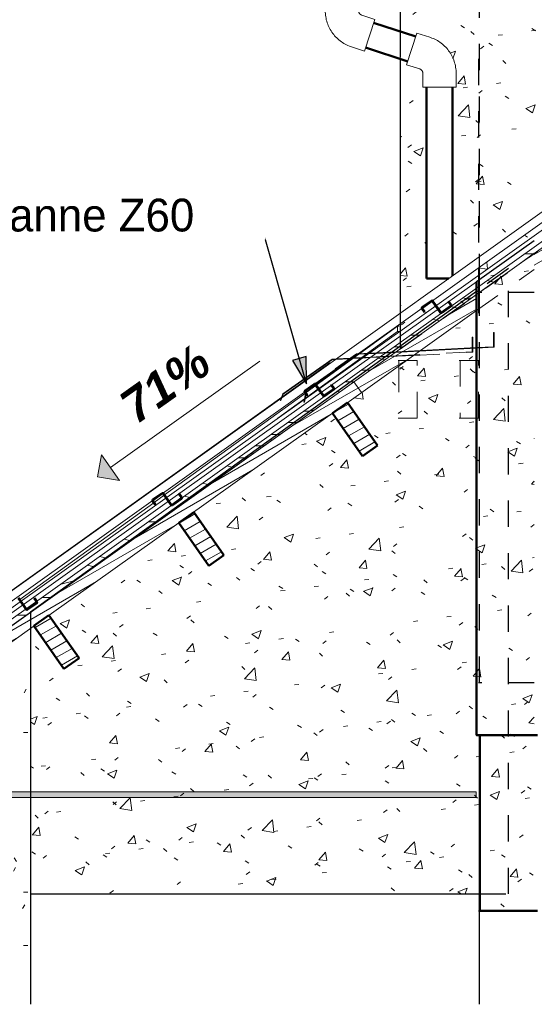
# Model space of a CAD drawing. Header units: metres. Extents: x -9.8 to 11.6, y 2.2 to 9.3.
# Tile 2 of 19: x -7.1 to -5.1, y 2.2 to 5.9. Entities that reach past the tile are written whole.
import ezdxf

# ---------------------------------------------------------------- set-up
doc = ezdxf.new("R2010")
doc.units = ezdxf.units.M
doc.linetypes.add('Tiret', pattern=[0.00635, 0.003175, -0.003175])
for name, color, linetype, lineweight in [('A-ANNO-NOTE', 131, 'Continuous', 9), ('A-DETL', 90, 'Continuous', 18), ('A-DETL-GENF', 92, 'Continuous', 18), ('A-ROOF', 132, 'Continuous', 18), ('A-ROOF-PATT', 132, 'Continuous', 18), ('A-WALL', 113, 'Continuous', 25), ('A-WALL-HDLN', 110, 'Tiret', 25), ('A-WALL-PATT', 111, 'Continuous', 25), ('G-ANNO-TEXT', 231, 'Continuous', 9), ('P-PIPE', 3, 'Continuous', 50), ('S-BEAM', 12, 'Continuous', 18), ('S-BEAM-HDLN', 1, 'Continuous', 18), ('S-COLS', 52, 'Continuous', 25)]:
    doc.layers.add(name, color=color, linetype=linetype, lineweight=lineweight)
doc.styles.add('Arial_B_I', font='arialbi.ttf', dxfattribs={"height": 0.13})
doc.styles.add('Bodoni MT', font='BOD_R.TTF', dxfattribs={"height": 0.125})
pattern_1 = [(50, (-0.44757, 4.125), (0.364365, -0.031877), [0.0381, -0.4191]), (355, (-0.44757, 4.125), (-0.070485, 0.382117), [0.03048, -0.33528]), (100.451, (-0.4172, 4.122), (0.293886, 0.35023), [0.03238, -0.35618]), (46.184, (-0.44757, 4.227), (0.54216, -0.084084), [0.05715, -0.62865]), (96.636, (-0.4024, 4.22), (0.474805, 0.494854), [0.04857, -0.53427]), (351.184, (-0.44757, 4.227), (0.47481, 0.494846), [0.04572, -0.50292]), (21, (-0.39677, 4.201), (0.303226, -0.204528), [0.0381, -0.4191]), (326, (-0.39677, 4.201), (0.123607, 0.368379), [0.03048, -0.33528]), (71.451, (-0.3715, 4.184), (0.426833, 0.163839), [0.03238, -0.35618]), (37.5, (-0.44757, 4.125), (0.0061807, 0.1691082), [0.01676, -0.31445, 0.01676, -0.3236, -0.33655]), (37.5, (-0.44757, 4.125), (0.0061807, 0.1691082), [-0.67158, 0.01676, -0.31979]), (7.5, (-0.44757, 4.125), (0.1336414, 0.200358), [0.01676, -0.17729, 0.01676, -0.30683, -0.12827]), (7.5, (-0.44757, 4.125), (0.1336414, 0.200358), [-0.51765, 0.01676, -0.11151]), (327.5, (-0.56085, 4.125), (0.2711816, -0.0114606), [0.01676, -0.11024, 0.01676, -0.37948, -0.52578]), (327.5, (-0.56085, 4.125), (0.2711816, -0.0114606), [-0.52324, 0.01676, -0.50902]), (317.5, (-0.61165, 4.125), (0.296258, 0.050851), [0.01676, -0.14834, 0.01676, -0.24638, -0.37338]), (317.5, (-0.61165, 4.125), (0.296258, 0.050851), [-0.42824, 0.01676, -0.35662])]
pattern_2 = [(30, (-0.44757, 4.125), (-0.0175, 0.03031089), [])]

# ---------------------------------------------------------------- blocks, each defined once
blk = doc.blocks.new('Coude - PVC - Nom_ 40 - Standard-5041339-CCB_')
at = {"layer": 'P-PIPE', "lineweight": 18}
for p, q in [((-5.9007, 6.0159), (-5.9007, 5.9635)), ((-5.7737, 6.0159), (-5.9007, 6.0159)), ((-5.7737, 5.9635), (-5.7737, 6.0159)), ((-5.7119, 5.9308), (-5.7617, 5.947)), ((-5.7511, 5.81), (-5.7119, 5.9308)), ((-5.801, 5.8262), (-5.7511, 5.81))]:
    blk.add_line(p, q, dxfattribs=at)
at = {"layer": 'P-PIPE', "lineweight": 18, "flags": 128}
for points in [[(-5.9007, 5.9635), (-5.9006, 5.9577), (-5.9002, 5.952), (-5.8997, 5.9462), (-5.8988, 5.9405), (-5.8978, 5.9348), (-5.8966, 5.9292), (-5.8951, 5.9236), (-5.8934, 5.9181), (-5.8914, 5.9126), (-5.8893, 5.9073), (-5.8869, 5.902), (-5.8844, 5.8968), (-5.8816, 5.8918), (-5.8786, 5.8868), (-5.8755, 5.882), (-5.8721, 5.8773), (-5.8686, 5.8727), (-5.8649, 5.8683), (-5.861, 5.8641), (-5.8569, 5.8599), (-5.8527, 5.856), (-5.8483, 5.8522), (-5.8438, 5.8487), (-5.8391, 5.8453), (-5.8343, 5.842), (-5.8294, 5.839), (-5.8244, 5.8362), (-5.8192, 5.8336), (-5.814, 5.8312), (-5.8087, 5.829), (-5.8032, 5.827), (-5.801, 5.8262)], [(-5.7617, 5.947), (-5.7624, 5.9472), (-5.763, 5.9475), (-5.7636, 5.9478), (-5.7643, 5.9481), (-5.7649, 5.9484), (-5.7655, 5.9487), (-5.7661, 5.9491), (-5.7666, 5.9495), (-5.7672, 5.9499), (-5.7677, 5.9504), (-5.7682, 5.9509), (-5.7687, 5.9513), (-5.7692, 5.9518), (-5.7697, 5.9524), (-5.7701, 5.9529), (-5.7705, 5.9535), (-5.7709, 5.954), (-5.7713, 5.9546), (-5.7716, 5.9552), (-5.7719, 5.9558), (-5.7722, 5.9565), (-5.7725, 5.9571), (-5.7727, 5.9578), (-5.7729, 5.9584), (-5.7731, 5.9591), (-5.7733, 5.9598), (-5.7734, 5.9604), (-5.7735, 5.9611), (-5.7736, 5.9618), (-5.7737, 5.9625), (-5.7737, 5.9632), (-5.7737, 5.9635)]]:
    blk.add_lwpolyline(points, dxfattribs=at)
blk = doc.blocks.new('Coude - PVC - Nom_ 40 - Standard-V3-CCB_')
at = {"layer": 'P-PIPE', "lineweight": 18}
for p, q in [((-5.5511, 5.8786), (-5.5904, 5.7578)), ((-5.5013, 5.8624), (-5.5511, 5.8786)), ((-5.5904, 5.7578), (-5.5405, 5.7416)), ((-5.5285, 5.7251), (-5.5285, 5.6727)), ((-5.4015, 5.6727), (-5.4015, 5.7251)), ((-5.5285, 5.6727), (-5.4015, 5.6727))]:
    blk.add_line(p, q, dxfattribs=at)
at = {"layer": 'P-PIPE', "lineweight": 18, "flags": 128}
for points in [[(-5.4015, 5.7251), (-5.4017, 5.7309), (-5.402, 5.7367), (-5.4026, 5.7424), (-5.4034, 5.7481), (-5.4044, 5.7538), (-5.4057, 5.7594), (-5.4072, 5.765), (-5.4089, 5.7705), (-5.4108, 5.776), (-5.4129, 5.7813), (-5.4153, 5.7866), (-5.4179, 5.7918), (-5.4206, 5.7968), (-5.4236, 5.8018), (-5.4268, 5.8066), (-5.4301, 5.8113), (-5.4336, 5.8159), (-5.4374, 5.8203), (-5.4413, 5.8245), (-5.4453, 5.8287), (-5.4495, 5.8326), (-5.4539, 5.8364), (-5.4584, 5.8399), (-5.4631, 5.8433), (-5.4679, 5.8466), (-5.4728, 5.8496), (-5.4778, 5.8524), (-5.483, 5.855), (-5.4882, 5.8574), (-5.4936, 5.8596), (-5.499, 5.8616), (-5.5013, 5.8624)], [(-5.5405, 5.7416), (-5.5399, 5.7414), (-5.5392, 5.7411), (-5.5386, 5.7408), (-5.538, 5.7405), (-5.5373, 5.7402), (-5.5368, 5.7399), (-5.5362, 5.7395), (-5.5356, 5.7391), (-5.5351, 5.7387), (-5.5345, 5.7382), (-5.534, 5.7377), (-5.5335, 5.7373), (-5.533, 5.7368), (-5.5326, 5.7362), (-5.5321, 5.7357), (-5.5317, 5.7351), (-5.5313, 5.7346), (-5.531, 5.734), (-5.5306, 5.7334), (-5.5303, 5.7328), (-5.53, 5.7321), (-5.5298, 5.7315), (-5.5295, 5.7308), (-5.5293, 5.7302), (-5.5291, 5.7295), (-5.5289, 5.7288), (-5.5288, 5.7282), (-5.5287, 5.7275), (-5.5286, 5.7268), (-5.5286, 5.7261), (-5.5285, 5.7254), (-5.5285, 5.7251)]]:
    blk.add_lwpolyline(points, dxfattribs=at)
blk = doc.blocks.new('Pente - Pente-5017194-CCB_')
at = {"layer": 'A-ANNO-NOTE'}
blk.add_hatch(color=256, dxfattribs=at).paths.add_polyline_path([(-3.9225, 7.0807), (-3.9996, 7.1162), (-3.964, 7.1933)])
for p, q in [((-3.2865, 7.3793), (-3.9433, 7.137)), ((-3.964, 7.1933), (-3.9996, 7.1162)), ((-3.9225, 7.0807), (-3.964, 7.1933)), ((-3.9996, 7.1162), (-3.9225, 7.0807))]:
    blk.add_line(p, q, dxfattribs=at)

msp = doc.modelspace()

# ---------------------------------------------------------------- hatches: boundary and pattern name
at = {"layer": 'A-DETL-GENF'}
h = msp.add_hatch(dxfattribs=at)
h.set_pattern_fill('FP_51', style=0, pattern_type=2)
h.set_pattern_definition([(0, (-0.4476, 4.125), (0, 0.889), [0.1778, -0.2667, 0.0889, -0.3556]), (0, (0.1747, 4.147), (0, 0.889), [0.1778, -0.7112]), (0, (0.0858, 4.192), (0, 0.889), [0.0889, -0.8001]), (0, (-0.4031, 4.214), (0, 0.889), [0.04445, -0.6223, 0.04445, -0.1778]), (0, (-0.092, 4.258), (0, 0.889), [0.1778, -0.2667, 0.04445, -0.40005]), (0, (-0.3142, 4.281), (0, 0.889), [0.13335, -0.75565]), (0, (-0.092, 4.303), (0, 0.889), [0.2667, -0.6223]), (0, (-0.3587, 4.325), (0, 0.889), [0.1778, -0.7112]), (0, (-0.0031, 4.347), (0, 0.889), [0.4445, -0.4445]), (0, (-0.2698, 4.392), (0, 0.889), [0.0889, -0.2667, 0.1778, -0.3556]), (0, (0.3525, 4.414), (0, 0.889), [0.1778, -0.7112]), (0, (0.1747, 4.436), (0, 0.889), [0.0889, -0.8001]), (0, (-0.0031, 4.458), (0, 0.889), [0.0889, -0.8001]), (0, (-0.4476, 4.481), (0, 0.889), [0.1778, -0.7112]), (0, (-0.0031, 4.503), (0, 0.889), [0.1778, -0.7112]), (0, (-0.0031, 4.547), (0, 0.889), [0.1778, -0.1778, 0.1778, -0.3556]), (0, (-0.1809, 4.592), (0, 0.889), [0.0889, -0.4445, 0.1778, -0.1778]), (0, (-0.0031, 4.614), (0, 0.889), [0.2667, -0.6223]), (0, (-0.0031, 4.658), (0, 0.889), [0.1778, -0.7112]), (0, (-0.3587, 4.681), (0, 0.889), [0.2667, -0.3556, 0.0889, -0.1778]), (0, (-0.3587, 4.725), (0, 0.889), [0.4445, -0.4445]), (0, (0.1747, 4.747), (0, 0.889), [0.0889, -0.8001]), (0, (-0.092, 4.77), (0, 0.889), [0.1778, -0.7112]), (0, (-0.2698, 4.792), (0, 0.889), [0.0889, -0.3556, 0.0889, -0.3556]), (0, (-0.3587, 4.814), (0, 0.889), [0.0889, -0.2667, 0.1778, -0.3556]), (0, (-0.1809, 4.836), (0, 0.889), [0.0889, -0.4445, 0.0889, -0.2667]), (0, (-0.0031, 4.858), (0, 0.889), [0.2667, -0.6223]), (0, (-0.3587, 4.903), (0, 0.889), [0.1778, -0.7112]), (0, (0.0858, 4.925), (0, 0.889), [0.0889, -0.8001]), (0, (0.2636, 4.947), (0, 0.889), [0.0889, -0.8001]), (14.036, (0.17473, 4.192), (0.889002, 1e-06), [0.09157, -3.574]), (14.036, (0.26363, 4.392), (0.889002, 1e-06), [0.09157, -3.574]), (14.036, (0.17473, 4.925), (0.889002, 1e-06), [0.09157, -3.574]), (14.036, (-0.09197, 4.592), (0.889002, 1e-06), [0.09157, -3.574]), (14.036, (0.08583, 4.725), (0.889002, 1e-06), [0.09157, -3.574]), (14.036, (0.17473, 4.658), (0.889002, 1e-06), [0.09157, -3.574]), (14.036, (-0.26977, 4.814), (0.889002, 1e-06), [0.09157, -3.574]), (14.036, (0.08583, 4.77), (0.889002, 1e-06), [0.09157, -3.574]), (14.036, (0.26363, 4.436), (0.889002, 1e-06), [0.18313, -3.482]), (14.036, (0.17473, 4.503), (0.889002, 1e-06), [0.18313, -3.482]), (14.036, (0.17473, 4.547), (0.889002, 1e-06), [0.18313, -3.482]), (165.964, (-0.09197, 4.258), (-0.889002, 1e-06), [0.09157, -0.18313, 0.09157, -3.299]), (165.964, (-0.26977, 4.392), (-0.889002, 1e-06), [0.09157, -3.574]), (165.964, (-0.26977, 4.792), (-0.889002, 1e-06), [0.18313, -3.482]), (194.036, (0.17473, 4.147), (-0.889002, -1e-06), [0.09157, -3.574]), (345.964, (0.35253, 4.147), (0.889002, -1e-06), [0.09157, -3.574]), (345.964, (0.08583, 4.458), (0.889002, -1e-06), [0.09157, -3.574]), (345.964, (0.26363, 4.614), (0.889002, -1e-06), [0.09157, -3.574]), (345.964, (-0.09197, 4.681), (0.889002, -1e-06), [0.09157, -3.574]), (345.964, (-0.18087, 4.792), (0.889002, -1e-06), [0.09157, -3.574]), (345.964, (-0.09197, 4.836), (0.889002, -1e-06), [0.09157, -3.574]), (345.964, (-0.09197, 4.681), (0.889002, -1e-06), [0.09157, -3.574]), (345.964, (0.17473, 4.814), (0.889002, -1e-06), [0.36627, -3.299]), (345.964, (-0.35867, 4.214), (0.889002, -1e-06), [0.36627, -3.299]), (345.964, (-0.26977, 4.281), (0.889002, -1e-06), [0.36627, -3.299]), (345.964, (-0.18087, 4.325), (0.889002, -1e-06), [0.09157, -0.18313, 0.18313, -3.208]), (345.964, (-0.18087, 4.392), (0.889002, -1e-06), [0.18313, -0.18313, 0.18313, -3.116]), (345.964, (-0.26977, 4.481), (0.889002, -1e-06), [0.36627, -3.299]), (345.964, (-0.35867, 4.547), (0.889002, -1e-06), [0.36627, -3.299]), (345.964, (-0.35867, 4.592), (0.889002, -1e-06), [0.36627, -3.299]), (345.964, (0.26363, 4.858), (0.889002, -1e-06), [0.09157, -3.574]), (345.964, (0.35253, 4.947), (0.889002, -1e-06), [0.18313, -3.482]), (345.964, (-0.18087, 4.903), (0.889002, -1e-06), [0.18313, -3.482]), (345.964, (-0.26977, 4.125), (0.889002, -1e-06), [0.36627, -3.299]), (345.964, (0.26363, 4.747), (0.889002, -1e-06), [0.2747, -3.391]), (345.964, (0.35253, 4.681), (0.889002, -1e-06), [0.5494, -3.116])])
h.paths.add_polyline_path([(-7.0956, 3.6184), (-2.59, 6.8302), (-2.6592, 6.8055), (-7.1072, 3.6347), (-7.1053, 3.632)])
h.paths.add_polyline_path([(-2.061, 7.2319), (-2.045, 7.2376), (-2.0466, 7.2421), (-2.0564, 7.2352)])
h.paths.add_polyline_path([(-1.9795, 7.2655), (-1.4475, 7.6447), (-1.4535, 7.6625), (-1.4603, 7.6601), (-1.9866, 7.285), (-1.9838, 7.2773)])
h.paths.add_polyline_path([(-1.2716, 7.7946), (-1.2301, 7.81), (-1.0068, 7.9742), (-1.0112, 7.9803), (-1.2676, 7.7975)])
msp.add_hatch(color=9, dxfattribs=at).paths.add_polyline_path([(-5.3253, 2.9631), (-5.3253, 2.9841), (-7.1053, 2.9841), (-7.1053, 2.9631), (-6.6334, 2.9631)])
at = {"layer": 'A-ROOF-PATT'}
msp.add_hatch(color=256, dxfattribs=at).paths.add_polyline_path([(-7.5753, 3.41), (-5.8837, 4.62), (-5.8837, 4.6208), (-7.5334, 3.44)])
at = {"layer": 'A-WALL-PATT', "lineweight": 18}
h = msp.add_hatch(dxfattribs=at)
h.set_pattern_fill('FP_2', color=256, style=0, pattern_type=2)
h.set_pattern_definition(pattern_1)
h.paths.add_polyline_path([(-5.6144, 4.6743), (-5.3243, 4.8811), (-5.3243, 4.9286), (-5.4288, 4.8542), (-5.4201, 4.8418), (-5.4194, 4.8388), (-5.4222, 4.8354), (-5.4575, 4.8113), (-5.4593, 4.8109), (-5.4621, 4.8129), (-5.4703, 4.8246), (-5.6144, 4.722), (-5.6144, 4.682)])
h.paths.add_polyline_path([(-5.6144, 4.742), (-5.4797, 4.8379), (-5.4927, 4.8557), (-5.493, 4.8559), (-5.4956, 4.8548), (-5.5302, 4.8302), (-5.5305, 4.8297), (-5.5297, 4.8275), (-5.521, 4.8151), (-5.5227, 4.8139), (-5.5318, 4.827), (-5.5325, 4.8286), (-5.6144, 4.7701)])
h.paths.add_polyline_path([(-5.6144, 4.8101), (-5.4299, 4.9419), (-5.515, 4.9419), (-5.515, 5.6727), (-5.5285, 5.6727), (-5.5285, 5.7251), (-5.5319, 5.7353), (-5.5405, 5.7416), (-5.5904, 5.7578), (-5.5862, 5.7706), (-5.6144, 5.7798), (-5.6144, 4.9096)])
h.paths.add_polyline_path([(-5.459, 4.8129), (-5.4563, 4.814), (-5.4217, 4.8386), (-5.4214, 4.8391), (-5.4222, 4.8413), (-5.4304, 4.853), (-5.4687, 4.8257), (-5.4593, 4.8131)])
h.paths.add_polyline_path([(-5.478, 4.8391), (-5.0914, 5.1144), (-5.0914, 5.1435), (-5.4917, 4.8573), (-5.4898, 4.8559)])
h.paths.add_polyline_path([(-5.415, 4.9525), (-5.0914, 5.1835), (-5.0914, 6.1998), (-5.5782, 6.1998), (-5.5783, 6.0491), (-5.6144, 6.0491), (-5.6144, 5.8849), (-5.5553, 5.8657), (-5.5511, 5.8786), (-5.5013, 5.8624), (-5.4685, 5.847), (-5.4407, 5.8239), (-5.4194, 5.7946), (-5.4061, 5.761), (-5.4015, 5.7251), (-5.4015, 5.6727), (-5.415, 5.6727), (-5.415, 5.0859)])
h.paths.add_polyline_path([(-5.1034, 5.0386), (-5.0914, 5.0471), (-5.0914, 5.0944), (-5.1034, 5.0859)])
h = msp.add_hatch(dxfattribs=at)
h.set_pattern_fill('FP_2', color=256, style=0, pattern_type=2)
h.set_pattern_definition(pattern_1)
h.paths.add_polyline_path([(-5.1034, 3.2), (-5.1034, 5.0859), (-5.3234, 4.9292), (-5.3234, 3.2)])
h = msp.add_hatch(dxfattribs=at)
h.set_pattern_fill('FP_48', color=256, style=0, pattern_type=2)
h.set_pattern_definition([(89.813, (-5.323, 4.125), (0.001415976, -0.0318747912), [0.02919, -0.32105]), (272.541, (-5.323, 4.125), (-0.000271, 0.3821137), [0.00266, -0.02925]), (90.041, (-5.323, 4.122), (0.0011393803, 0.350230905), [0.03184, -0.35027]), (89.787, (-5.323, 4.227), (0.002107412, -0.0840884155), [0.04124, -0.45362]), (90.026, (-5.323, 4.22), (0.001845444, 0.4948508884), [0.04824, -0.53069]), (271.434, (-5.323, 4.227), (0.00184673, 0.4948512), [0.00701, -0.0771]), (89.42, (-5.323, 4.201), (0.001179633, -0.204532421), [0.01365, -0.1502]), (270.33, (-5.323, 4.201), (0.00047831, 0.368378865), [0.01704, -0.18749]), (89.925, (-5.323, 4.184), (0.0016544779, 0.1638479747), [0.0307, -0.33768]), (89.71, (-5.323, 4.125), (2.59496e-05, 0.1691120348), [0.01021, -0.19143, 0.01021, -0.197, -0.20488]), (89.71, (-5.323, 4.125), (2.59496e-05, 0.1691120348), [-0.40883, 0.01021, -0.19468]), (88.31, (-5.323, 4.125), (0.000519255, 0.20036184), [0.00219, -0.02315, 0.00219, -0.04007, -0.01675]), (88.31, (-5.323, 4.125), (0.000519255, 0.20036184), [-0.0676, 0.00219, -0.01456]), (270.349, (-5.324, 4.125), (0.0010497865, -0.0114538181), [0.00901, -0.05923, 0.00901, -0.2039, -0.28251]), (270.349, (-5.324, 4.125), (0.0010497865, -0.0114538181), [-0.28114, 0.00901, -0.2735]), (270.243, (-5.324, 4.125), (0.0011543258, 0.050855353), [0.01133, -0.10022, 0.01133, -0.16645, -0.25225]), (270.243, (-5.324, 4.125), (0.0011543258, 0.050855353), [-0.28932, 0.01133, -0.24093])])
h.paths.add_polyline_path([(-5.3243, 3.2), (-5.3234, 3.2), (-5.3234, 4.9292), (-5.3243, 4.9286), (-5.3243, 3.44)])
h = msp.add_hatch(dxfattribs=at)
h.set_pattern_fill('FP_2', color=256, style=0, pattern_type=2)
h.set_pattern_definition(pattern_1)
h.paths.add_polyline_path([(-7.0253, 2.595), (-5.3116, 2.595), (-5.3116, 3.2), (-5.3243, 3.2), (-5.3243, 4.6766), (-5.5408, 4.6654), (-5.8156, 4.4689), (-5.701, 4.3051), (-5.7584, 4.265), (-5.8731, 4.4285), (-6.4023, 4.0508), (-6.2875, 3.8869), (-6.3449, 3.8468), (-6.4596, 4.0104), (-6.9543, 3.6577), (-6.8398, 3.494), (-6.8972, 3.454), (-7.0118, 3.6168), (-7.0253, 3.6072), (-7.0253, 3.0857)])
h.paths.add_polyline_path([(-7.0253, 3.6686), (-5.6337, 4.6606), (-5.6475, 4.6599), (-7.0253, 3.6697)])
h.paths.add_polyline_path([(-5.6445, 4.662), (-5.6307, 4.6627), (-5.3243, 4.8811), (-5.3243, 4.8921), (-5.6167, 4.682)])
h.paths.add_polyline_path([(-5.5378, 4.6675), (-5.3243, 4.6786), (-5.3243, 4.8197), (-5.518, 4.6816)])
h = msp.add_hatch(dxfattribs=at)
h.set_pattern_fill('FP_37', color=256, style=0, pattern_type=2)
h.set_pattern_definition([(89.817, (-5.311, 4.125), (0.0013882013, -0.0318745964), [0.02919, -0.32105]), (272.49, (-5.311, 4.125), (-0.00027099, 0.382109), [0.00266, -0.02925]), (90.04, (-5.311, 4.122), (0.001115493, 0.3502308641), [0.03184, -0.35027]), (89.791, (-5.311, 4.227), (0.002063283, -0.0840880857), [0.04124, -0.45362]), (90.025, (-5.311, 4.22), (0.0018140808, 0.4948508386), [0.04824, -0.53069]), (271.405, (-5.311, 4.227), (0.00180703, 0.49485308), [0.00701, -0.0771]), (89.432, (-5.31, 4.201), (0.001152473, -0.204531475), [0.01365, -0.1502]), (270.323, (-5.31, 4.201), (0.0004733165, 0.368378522), [0.01704, -0.18749]), (89.927, (-5.31, 4.184), (0.0016187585, 0.1638480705), [0.0307, -0.33768]), (89.716, (-5.311, 4.125), (1.82401e-05, 0.16911198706), [0.01021, -0.19143, 0.01021, -0.197, -0.20488]), (89.716, (-5.311, 4.125), (1.82401e-05, 0.16911198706), [-0.40883, 0.01021, -0.19468]), (88.345, (-5.311, 4.125), (0.000506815, 0.200358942), [0.00219, -0.02315, 0.00219, -0.04007, -0.01675]), (88.345, (-5.311, 4.125), (0.000506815, 0.200358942), [-0.0676, 0.00219, -0.01456]), (270.342, (-5.311, 4.125), (0.00102838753, -0.0114540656), [0.00901, -0.05923, 0.00901, -0.2039, -0.28251]), (270.342, (-5.311, 4.125), (0.00102838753, -0.0114540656), [-0.28114, 0.00901, -0.2735]), (270.238, (-5.311, 4.125), (0.0011287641, 0.0508551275), [0.01133, -0.10022, 0.01133, -0.16645, -0.25225]), (270.238, (-5.311, 4.125), (0.0011287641, 0.0508551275), [-0.28932, 0.01133, -0.24093])])
h.paths.add_polyline_path([(-5.3132, 2.1738), (-5.3119, 2.1738), (-5.3116, 2.53), (-5.3108, 2.53), (-5.3108, 3.2), (-5.3116, 3.2), (-5.3119, 2.595), (-5.3165, 2.595), (-5.3165, 2.53), (-5.3132, 2.53)])
h = msp.add_hatch(dxfattribs=at)
h.set_pattern_fill('FP_2', color=256, style=0, pattern_type=2)
h.set_pattern_definition(pattern_1)
h.paths.add_polyline_path([(-5.0908, 2.53), (-5.0908, 3.2), (-5.3108, 3.2), (-5.3108, 2.53)])
at = {"layer": 'G-ANNO-TEXT', "lineweight": 25}
msp.add_hatch(color=7, dxfattribs=at).paths.add_polyline_path([(-5.9727, 4.5408), (-5.9741, 4.6443), (-6.0257, 4.6297)])
at = {"layer": 'S-BEAM'}
h = msp.add_hatch(dxfattribs=at)
h.set_pattern_fill('FP_9', color=55, style=0, pattern_type=2)
h.set_pattern_definition(pattern_2)
h.paths.add_polyline_path([(-7.1053, 3.5502), (-7.0114, 3.6171), (-7.0118, 3.6178), (-7.0118, 3.6782), (-7.1053, 3.6116)])
h.paths.add_polyline_path([(-7.0118, 3.6178), (-6.8972, 3.6985), (-5.324, 4.8199), (-5.324, 4.8813), (-7.0118, 3.6782), (-7.0118, 3.658)])
h.paths.add_polyline_path([(-5.1034, 4.9772), (-0.9407, 7.9445), (-0.9425, 7.9476), (-0.8859, 7.9887), (-0.8834, 7.9854), (-0.4969, 8.2609), (-0.5015, 8.2677), (-0.4446, 8.3084), (-0.4397, 8.3017), (-0.3006, 8.4008), (-0.3297, 8.4415), (-5.1034, 5.0386)])
h = msp.add_hatch(dxfattribs=at)
h.set_pattern_fill('FP_9', color=55, style=0, pattern_type=2)
h.set_pattern_definition(pattern_2)
h.paths.add_polyline_path([(-5.7584, 4.265), (-5.701, 4.3051), (-5.8157, 4.4689), (-5.8731, 4.4288)])
h = msp.add_hatch(dxfattribs=at)
h.set_pattern_fill('FP_9', color=55, style=0, pattern_type=2)
h.set_pattern_definition(pattern_2)
h.paths.add_polyline_path([(-6.3449, 3.8468), (-6.2875, 3.8869), (-6.4023, 4.0508), (-6.4596, 4.0106), (-6.4505, 3.9977)])
h = msp.add_hatch(dxfattribs=at)
h.set_pattern_fill('FP_9', color=55, style=0, pattern_type=2)
h.set_pattern_definition(pattern_2)
h.paths.add_polyline_path([(-6.8971, 3.454), (-6.8398, 3.4941), (-6.9545, 3.658), (-7.0118, 3.6178), (-6.9585, 3.5417)])
at = {"layer": 'S-COLS', "lineweight": 18}
h = msp.add_hatch(dxfattribs=at)
h.set_pattern_fill('FP_5', color=256, style=0, pattern_type=2)
h.set_pattern_definition([(0, (-0.44757, 4.125), (0.4064, 0.1016), [0.01676, -0.28804, 0.01676, -0.28804, -1.626]), (0, (-0.44757, 4.125), (0.4064, 0.1016), [-0.6096, 0.01676, -0.59284, 0.01676, -0.28804, -0.7112]), (0, (-0.44757, 4.125), (0.4064, 0.1016), [-1.524, 0.01676, -0.18644, 0.01676, -0.49124]), (120, (-0.29517, 4.176), (-0.2911882, 0.3011527), [0.01676, -0.28804, 0.01676, -0.28804, -1.626]), (120, (-0.29517, 4.176), (-0.2911882, 0.3011527), [-0.6096, 0.01676, -0.59284, 0.01676, -0.28804, -0.7112]), (120, (-0.29517, 4.176), (-0.2911882, 0.3011527), [-1.524, 0.01676, -0.18644, 0.01676, -0.49124]), (240, (-0.24437, 4.379), (-0.1152118, -0.4027527), [0.01676, -0.28804, 0.01676, -0.28804, -1.626]), (240, (-0.24437, 4.379), (-0.1152118, -0.4027527), [-0.6096, 0.01676, -0.59284, 0.01676, -0.28804, -0.7112]), (240, (-0.24437, 4.379), (-0.1152118, -0.4027527), [-1.524, 0.01676, -0.18644, 0.01676, -0.49124])])
h.paths.add_polyline_path([(-7.161, 2.1738), (-7.0253, 2.1738), (-7.0253, 3.4), (-7.1053, 3.4), (-7.1053, 2.9), (-7.3253, 2.9), (-7.3253, 2.1738)])

# ---------------------------------------------------------------- linework, layer by layer
at = {"layer": 'A-DETL'}
for p, q in [((-1.0112, 7.9803), (-7.1072, 3.6347)), ((-7.0956, 3.6184), (-0.9995, 7.964)), ((-5.3253, 2.9841), (-7.1053, 2.9841)), ((-5.3253, 2.9631), (-5.3253, 2.9841)), ((-7.1053, 2.9631), (-5.3253, 2.9631))]:
    msp.add_line(p, q, dxfattribs=at)
at = {"layer": 'A-ROOF'}
for p, q in [((-1.273, 7.91), (-7.5753, 3.41)), ((-7.5753, 3.37), (-1.273, 7.87)), ((-1.2505, 7.85), (-7.4425, 3.44)), ((-7.1053, 3.6602), (-5.3234, 4.9292)), ((-5.6246, 4.76), (-5.7688, 4.6556)), ((-5.7391, 4.6572), (-5.6246, 4.74)), ((-5.6246, 4.74), (-5.6246, 4.76)), ((-5.6188, 4.76), (-5.6246, 4.76)), ((-5.6246, 4.74), (-5.6188, 4.74)), ((-5.8837, 4.62), (-7.5284, 3.4435)), ((-5.772, 4.6534), (-5.935, 4.5354)), ((-5.9257, 4.5221), (-5.7422, 4.6549)), ((-5.8837, 4.6179), (-5.8837, 4.62)), ((-5.9775, 4.4846), (-5.9273, 4.521)), ((-5.9366, 4.5342), (-5.973, 4.5079)), ((-5.9763, 4.5055), (-6.5136, 4.1166)), ((-6.082, 4.409), (-5.98, 4.4828)), ((-6.5153, 4.1155), (-6.5533, 4.0879)), ((-6.555, 4.0867), (-7.0654, 3.7174))]:
    msp.add_line(p, q, dxfattribs=at)
at = {"layer": 'A-WALL'}
for p, q in [((-5.6144, 6.0491), (-5.6144, 5.8849)), ((-5.6144, 5.7798), (-5.6144, 4.8101)), ((-5.1034, 5.0859), (-5.3234, 4.9292)), ((-5.3243, 4.8921), (-5.6445, 4.662)), ((-5.6144, 4.7701), (-5.6144, 4.742)), ((-5.6144, 4.722), (-5.6144, 4.6743)), ((-5.6475, 4.6599), (-7.0253, 3.6697)), ((-7.0253, 3.6697), (-7.0253, 3.6686)), ((-7.0253, 3.6072), (-7.0253, 2.595)), ((-5.3243, 3.2), (-5.3234, 3.2)), ((-7.0253, 2.595), (-5.3116, 2.595)), ((-5.3119, 2.1738), (-5.3119, 2.53)), ((-5.3119, 2.53), (-5.3108, 2.53))]:
    msp.add_line(p, q, dxfattribs=at)
at = {"layer": 'A-WALL', "lineweight": 50}
for p, q in [((-5.3234, 4.9292), (-5.3234, 3.2)), ((-5.3234, 3.2), (-5.0908, 3.2)), ((-5.3108, 3.2), (-5.3108, 2.53)), ((-5.3108, 2.53), (-5.0908, 2.53))]:
    msp.add_line(p, q, dxfattribs=at)
at = {"layer": 'A-WALL-HDLN'}
for p, q in [((-5.3128, 4.9368), (-5.3128, 6.3791)), ((-5.6144, 5.8849), (-5.6144, 5.7798)), ((-5.3164, 5.78), (-5.3162, 5.78)), ((-5.3162, 5.78), (-5.3162, 4.9344)), ((-5.6144, 4.6743), (-5.0914, 5.0471)), ((-5.2021, 4.9799), (-5.3242, 4.8922)), ((-5.2021, 2.595), (-5.2021, 4.9799)), ((-5.3234, 4.9292), (-5.3245, 4.9284)), ((-5.3245, 4.9284), (-5.3245, 4.892)), ((-5.3162, 4.9343), (-5.3162, 4.898)), ((-5.3128, 4.9005), (-5.3128, 4.9367)), ((-5.3245, 4.8919), (-5.3245, 4.881)), ((-5.3162, 4.8979), (-5.3162, 4.887)), ((-5.3162, 4.8869), (-5.3162, 4.81)), ((-5.3128, 4.8894), (-5.3128, 4.9003)), ((-5.3128, 4.8892), (-5.3128, 4.8893)), ((-5.1034, 4.8892), (-5.3128, 4.8892)), ((-5.3121, 3.4), (-5.3121, 4.8892)), ((-5.3245, 4.8537), (-5.3249, 4.8537)), ((-5.3249, 4.8537), (-5.3249, 3.2)), ((-5.3245, 4.8809), (-5.3245, 4.8537)), ((-5.6144, 4.8101), (-5.6144, 4.7702)), ((-5.3162, 4.81), (-5.3164, 4.81)), ((-5.6144, 4.7419), (-5.6144, 4.722)), ((-5.6445, 4.662), (-5.6474, 4.6599)), ((-7.0253, 3.6686), (-7.0253, 3.6073)), ((-5.1034, 3.4), (-5.3164, 3.4)), ((-5.3249, 3.2), (-5.3243, 3.2)), ((-5.3116, 2.595), (-5.2021, 2.595)), ((-5.3165, 2.53), (-5.3132, 2.53)), ((-5.3132, 2.53), (-5.3132, 2.1738))]:
    msp.add_line(p, q, dxfattribs=at)
at = {"layer": 'G-ANNO-TEXT', "color": 250, "lineweight": 25}
for p, q in [((-6.3366, 5.1842), (-6.34, 5.1842)), ((-6.1547, 5.1842), (-6.3366, 5.1842)), ((-5.9727, 4.5408), (-6.1547, 5.1842)), ((-5.9741, 4.6443), (-6.0257, 4.6297)), ((-6.0257, 4.6297), (-5.9727, 4.5408)), ((-5.9727, 4.5408), (-5.9741, 4.6443))]:
    msp.add_line(p, q, dxfattribs=at)
at = {"layer": 'P-PIPE'}
for p, q in [((-5.5553, 5.8657), (-5.7161, 5.918)), ((-5.747, 5.8229), (-5.5862, 5.7706)), ((-5.515, 5.6727), (-5.515, 4.9419)), ((-5.415, 4.9525), (-5.415, 5.6727)), ((-5.515, 4.9419), (-5.4299, 4.9419))]:
    msp.add_line(p, q, dxfattribs=at)
at = {"layer": 'S-BEAM'}
for p, q in [((-7.1053, 3.6116), (-5.324, 4.8813)), ((-5.8456, 4.4481), (-5.324, 4.8199)), ((-5.7332, 4.6574), (-5.7752, 4.6552)), ((-5.7058, 4.6568), (-5.6338, 4.6606)), ((-5.6307, 4.6627), (-5.7027, 4.659)), ((-5.5407, 4.6654), (-5.324, 4.6766)), ((-5.324, 4.6786), (-5.5377, 4.6675)), ((-5.8741, 4.635), (-6.0628, 4.502)), ((-6.0612, 4.5007), (-5.8734, 4.633)), ((-5.8586, 4.6358), (-5.8741, 4.635)), ((-5.8734, 4.633), (-5.8616, 4.6336)), ((-5.8011, 4.6368), (-5.7945, 4.6371)), ((-5.7915, 4.6393), (-5.798, 4.6389)), ((-5.7782, 4.6531), (-5.7362, 4.6553)), ((-5.7632, 4.6387), (-5.7591, 4.6389)), ((-5.7561, 4.6411), (-5.7602, 4.6409)), ((-5.7287, 4.6405), (-5.6703, 4.6436)), ((-5.6673, 4.6457), (-5.7256, 4.6427)), ((-5.9796, 4.5115), (-5.9796, 4.5099)), ((-5.9741, 4.5132), (-5.9752, 4.5075)), ((-5.9736, 4.5052), (-5.9717, 4.5149)), ((-5.8664, 4.5192), (-5.8664, 4.5217)), ((-6.0628, 4.502), (-6.0678, 4.4884)), ((-6.0649, 4.4905), (-6.0612, 4.5007)), ((-5.9757, 4.5046), (-5.9802, 4.4815)), ((-5.9779, 4.4832), (-5.9741, 4.5023)), ((-6.4388, 4.0253), (-5.8729, 4.4286)), ((-6.5602, 4.0955), (-6.5602, 4.0919)), ((-6.447, 4.1021), (-6.447, 4.1056)), ((-6.9543, 3.6577), (-6.4595, 4.0105)), ((-7.0109, 3.7215), (-7.0109, 3.72)), ((-6.9994, 3.7026), (-6.9994, 3.7073)), ((-7.1053, 3.5502), (-7.0113, 3.6171))]:
    msp.add_line(p, q, dxfattribs=at)
at = {"layer": 'S-BEAM', "lineweight": 50}
for p, q in [((-5.4956, 4.8573), (-5.5309, 4.8326)), ((-5.5297, 4.831), (-5.4945, 4.8556)), ((-5.4917, 4.8551), (-5.4619, 4.8125)), ((-5.4602, 4.8137), (-5.4901, 4.8563)), ((-5.4293, 4.8549), (-5.4309, 4.8537)), ((-5.4309, 4.8537), (-5.4217, 4.8406)), ((-5.4201, 4.8418), (-5.4293, 4.8549)), ((-5.5318, 4.827), (-5.5227, 4.8139)), ((-5.521, 4.8151), (-5.5302, 4.8282)), ((-5.5227, 4.8139), (-5.521, 4.8151)), ((-5.4222, 4.8378), (-5.4575, 4.8132)), ((-5.4563, 4.8115), (-5.4211, 4.8362)), ((-5.9789, 4.5092), (-5.9697, 4.4961)), ((-5.9427, 4.5394), (-5.9779, 4.5148)), ((-5.9681, 4.4973), (-5.9773, 4.5104)), ((-5.9768, 4.5131), (-5.9415, 4.5378)), ((-5.9388, 4.5373), (-5.9089, 4.4947)), ((-5.9073, 4.4959), (-5.9371, 4.5385)), ((-5.8693, 4.52), (-5.9045, 4.4954)), ((-5.9034, 4.4937), (-5.8681, 4.5184)), ((-5.8763, 4.5371), (-5.878, 4.5359)), ((-5.878, 4.5359), (-5.8688, 4.5228)), ((-5.8672, 4.524), (-5.8763, 4.5371)), ((-5.9697, 4.4961), (-5.9681, 4.4973)), ((-5.8157, 4.4689), (-5.8731, 4.4288)), ((-5.701, 4.3051), (-5.8157, 4.4689)), ((-5.8731, 4.4288), (-5.7584, 4.265)), ((-5.7584, 4.265), (-5.701, 4.3051)), ((-6.5232, 4.1234), (-6.5585, 4.0987)), ((-6.5486, 4.0812), (-6.5578, 4.0943)), ((-6.5573, 4.0971), (-6.5221, 4.1218)), ((-6.5193, 4.1213), (-6.4895, 4.0787)), ((-6.4878, 4.0798), (-6.5177, 4.1224)), ((-6.4498, 4.104), (-6.4851, 4.0793)), ((-6.4839, 4.0777), (-6.4487, 4.1023)), ((-6.4569, 4.121), (-6.4585, 4.1199)), ((-6.4585, 4.1199), (-6.4493, 4.1068)), ((-6.4477, 4.1079), (-6.4569, 4.121)), ((-6.5594, 4.0932), (-6.5503, 4.08)), ((-6.5503, 4.08), (-6.5486, 4.0812)), ((-6.4023, 4.0508), (-6.4596, 4.0106)), ((-6.2875, 3.8869), (-6.4023, 4.0508)), ((-6.4596, 4.0106), (-6.3449, 3.8468)), ((-6.3449, 3.8468), (-6.2875, 3.8869)), ((-7.0717, 3.7229), (-7.0419, 3.6803)), ((-7.0403, 3.6814), (-7.0701, 3.724)), ((-7.0093, 3.7227), (-7.0109, 3.7215)), ((-7.0109, 3.7215), (-7.0018, 3.7084)), ((-7.0001, 3.7096), (-7.0093, 3.7227)), ((-7.0023, 3.7056), (-7.0375, 3.681)), ((-7.0363, 3.6793), (-7.0011, 3.704)), ((-6.9545, 3.658), (-7.0118, 3.6178)), ((-6.8398, 3.4941), (-6.9545, 3.658)), ((-7.0118, 3.6178), (-6.8971, 3.454)), ((-6.8971, 3.454), (-6.8398, 3.4941))]:
    msp.add_line(p, q, dxfattribs=at)
for centre, radius, start, end in [((-5.4933, 4.854), 0.004, 35, 125), ((-5.4933, 4.854), 0.002, 35, 125), ((-5.5286, 4.8293), 0.004, 125, 215), ((-5.5286, 4.8293), 0.002, 125, 215), ((-5.4586, 4.8148), 0.004, 215, 305), ((-5.4586, 4.8148), 0.002, 215, 305), ((-5.4234, 4.8395), 0.002, 305, 35), ((-5.4234, 4.8395), 0.004, 305, 35), ((-5.9756, 4.5115), 0.004, 125, 215), ((-5.9756, 4.5115), 0.002, 125, 215), ((-5.9404, 4.5362), 0.004, 35, 125), ((-5.9404, 4.5362), 0.002, 35, 125), ((-5.8704, 4.5217), 0.002, 305, 35), ((-5.8704, 4.5217), 0.004, 305, 35), ((-5.9057, 4.497), 0.004, 215, 305), ((-5.9057, 4.497), 0.002, 215, 305), ((-6.5562, 4.0955), 0.004, 125, 215), ((-6.5562, 4.0955), 0.002, 125, 215), ((-6.5209, 4.1201), 0.004, 35, 125), ((-6.5209, 4.1201), 0.002, 35, 125), ((-6.451, 4.1056), 0.002, 305, 35), ((-6.451, 4.1056), 0.004, 305, 35), ((-6.4862, 4.081), 0.004, 215, 305), ((-6.4862, 4.081), 0.002, 215, 305), ((-7.0386, 3.6826), 0.002, 215, 305), ((-7.0034, 3.7073), 0.002, 305, 35), ((-7.0034, 3.7073), 0.004, 305, 35), ((-7.0386, 3.6826), 0.004, 215, 305)]:
    msp.add_arc(centre, radius, start, end, dxfattribs=at)
at = {"layer": 'S-BEAM-HDLN', "linetype": 'Tiret'}
for p, q in [((-5.3239, 4.8814), (-5.1034, 5.0386)), ((-5.3239, 4.82), (-5.1034, 4.9772)), ((-5.257, 4.7363), (-5.259, 4.7363)), ((-5.259, 4.7363), (-5.259, 4.682)), ((-5.257, 4.6801), (-5.257, 4.7363)), ((-5.3381, 4.7183), (-5.3401, 4.7183)), ((-5.3401, 4.7183), (-5.3401, 4.6627)), ((-5.3381, 4.6608), (-5.3381, 4.7183)), ((-5.7029, 4.659), (-5.7331, 4.6574)), ((-5.6336, 4.6606), (-5.5408, 4.6654)), ((-5.5378, 4.6675), (-5.6306, 4.6627)), ((-5.5636, 4.6491), (-5.3381, 4.6608)), ((-5.3401, 4.6627), (-5.5606, 4.6512)), ((-5.259, 4.682), (-5.3239, 4.6786)), ((-5.3239, 4.6766), (-5.257, 4.6801)), ((-5.7812, 4.6549), (-5.9728, 4.52)), ((-5.941, 4.5399), (-5.7805, 4.653)), ((-5.8615, 4.6336), (-5.8075, 4.6364)), ((-5.8045, 4.6386), (-5.8585, 4.6358)), ((-5.8074, 4.6364), (-5.8038, 4.6366)), ((-5.8007, 4.6388), (-5.8043, 4.6386)), ((-5.8036, 4.6366), (-5.8012, 4.6368)), ((-5.7982, 4.6389), (-5.8005, 4.6388)), ((-5.7944, 4.6371), (-5.7647, 4.6387)), ((-5.7617, 4.6408), (-5.7914, 4.6393)), ((-5.7753, 4.6552), (-5.7812, 4.6549)), ((-5.7805, 4.653), (-5.7784, 4.6531)), ((-5.7645, 4.6387), (-5.7632, 4.6387)), ((-5.7603, 4.6409), (-5.7616, 4.6408)), ((-5.759, 4.639), (-5.7288, 4.6405)), ((-5.7258, 4.6427), (-5.756, 4.6411)), ((-5.7361, 4.6553), (-5.7059, 4.6568)), ((-5.6701, 4.6436), (-5.6567, 4.6443)), ((-5.6536, 4.6464), (-5.6671, 4.6457)), ((-5.6565, 4.6443), (-5.5638, 4.6491)), ((-5.5607, 4.6512), (-5.6534, 4.6464)), ((-5.6232, 4.63), (-5.6196, 4.63)), ((-5.5905, 4.63), (-5.6196, 4.63)), ((-5.6196, 4.63), (-5.6196, 4.6093)), ((-5.5496, 4.63), (-5.5903, 4.63)), ((-5.5496, 4.41), (-5.5496, 4.63)), ((-5.3898, 4.63), (-5.3862, 4.63)), ((-5.3162, 4.63), (-5.3862, 4.63)), ((-5.3862, 4.63), (-5.3862, 4.41)), ((-5.3162, 4.41), (-5.3162, 4.63)), ((-5.6196, 4.6091), (-5.6196, 4.41)), ((-5.7913, 4.5482), (-5.7622, 4.5075)), ((-5.9796, 4.5099), (-5.9796, 4.5094)), ((-5.9796, 4.5093), (-5.9796, 4.509)), ((-5.9752, 4.5074), (-5.9757, 4.5047)), ((-5.9737, 4.5153), (-5.974, 4.5134)), ((-5.9731, 4.5181), (-5.9736, 4.5154)), ((-5.9728, 4.52), (-5.9731, 4.5182)), ((-5.9717, 4.5151), (-5.9713, 4.5169)), ((-5.9713, 4.517), (-5.9709, 4.5188)), ((-5.9709, 4.5188), (-5.9412, 4.5397)), ((-5.878, 4.5358), (-5.878, 4.5351)), ((-6.0688, 4.4856), (-6.0719, 4.4771)), ((-6.0719, 4.4771), (-6.07, 4.4764)), ((-6.07, 4.4764), (-6.0659, 4.4877)), ((-6.0678, 4.4883), (-6.0687, 4.4858)), ((-6.0659, 4.4878), (-6.0649, 4.4903)), ((-5.9803, 4.4814), (-5.9824, 4.4705)), ((-5.9824, 4.4705), (-5.9804, 4.4701)), ((-5.9804, 4.4701), (-5.9779, 4.483)), ((-5.9741, 4.5025), (-5.9736, 4.5051)), ((-5.9697, 4.4961), (-5.9697, 4.4953)), ((-5.9681, 4.4973), (-5.9681, 4.4964)), ((-5.8157, 4.4695), (-5.8157, 4.4697)), ((-5.8157, 4.4689), (-5.8157, 4.4693)), ((-5.8729, 4.4286), (-5.8567, 4.4402)), ((-5.8472, 4.447), (-5.8456, 4.4481)), ((-5.8731, 4.4296), (-5.8731, 4.4288)), ((-5.6232, 4.41), (-5.6196, 4.41)), ((-5.6196, 4.41), (-5.5496, 4.41)), ((-5.3898, 4.41), (-5.3862, 4.41)), ((-5.3862, 4.41), (-5.3162, 4.41)), ((-5.701, 4.3052), (-5.701, 4.3059)), ((-6.4585, 4.1198), (-6.4585, 4.1187)), ((-6.5503, 4.08), (-6.5503, 4.0789)), ((-6.5486, 4.0812), (-6.5486, 4.08)), ((-6.4595, 4.0105), (-6.4484, 4.0184)), ((-6.2875, 3.8869), (-6.2875, 3.8867)), ((-7.0113, 3.6171), (-6.9544, 3.6577)), ((-7.0118, 3.6171), (-7.0118, 3.6177)), ((-6.8398, 3.4941), (-6.8398, 3.4934)), ((-6.8971, 3.454), (-6.8971, 3.4532))]:
    msp.add_line(p, q, dxfattribs=at)
at = {"layer": 'S-COLS'}
msp.add_line((-7.0253, 2.595), (-7.0253, 2.1738), dxfattribs=at)

# ---------------------------------------------------------------- block references
at = {"layer": 'A-ANNO-NOTE', "rotation": 15.23031222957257}
msp.add_blockref('Pente - Pente-5017194-CCB_', (-1.0402, -1.6295), dxfattribs=at)
at = {"layer": 'P-PIPE', "lineweight": 18}
for name in ['Coude - PVC - Nom_ 40 - Standard-5041339-CCB_', 'Coude - PVC - Nom_ 40 - Standard-V3-CCB_']:
    msp.add_blockref(name, (0, 0), dxfattribs=at)

# ---------------------------------------------------------------- next in the draw order: texts
at = {"layer": 'A-ANNO-NOTE', "insert": (-6.6965, 4.4891), "char_height": 0.13, "width": 0.43692, "attachment_point": 1, "rotation": 35.4798, "style": 'Arial_B_I', "bg_fill": 3, "box_fill_scale": 1.25, "bg_fill_color": 256, "bg_fill_true_color": 13158600, "bg_fill_transparency": 0}
msp.add_mtext('71%', dxfattribs=at)
at = {"layer": 'G-ANNO-TEXT', "color": 7, "lineweight": 25, "insert": (-7.2181, 5.2467), "char_height": 0.125, "width": 1.058228, "attachment_point": 1, "style": 'Bodoni MT', "bg_fill": 3, "box_fill_scale": 1.25, "bg_fill_color": 256, "bg_fill_true_color": 13158600, "bg_fill_transparency": 0}
msp.add_mtext('Panne Z60', dxfattribs=at)

doc.saveas('drawing.dxf')
